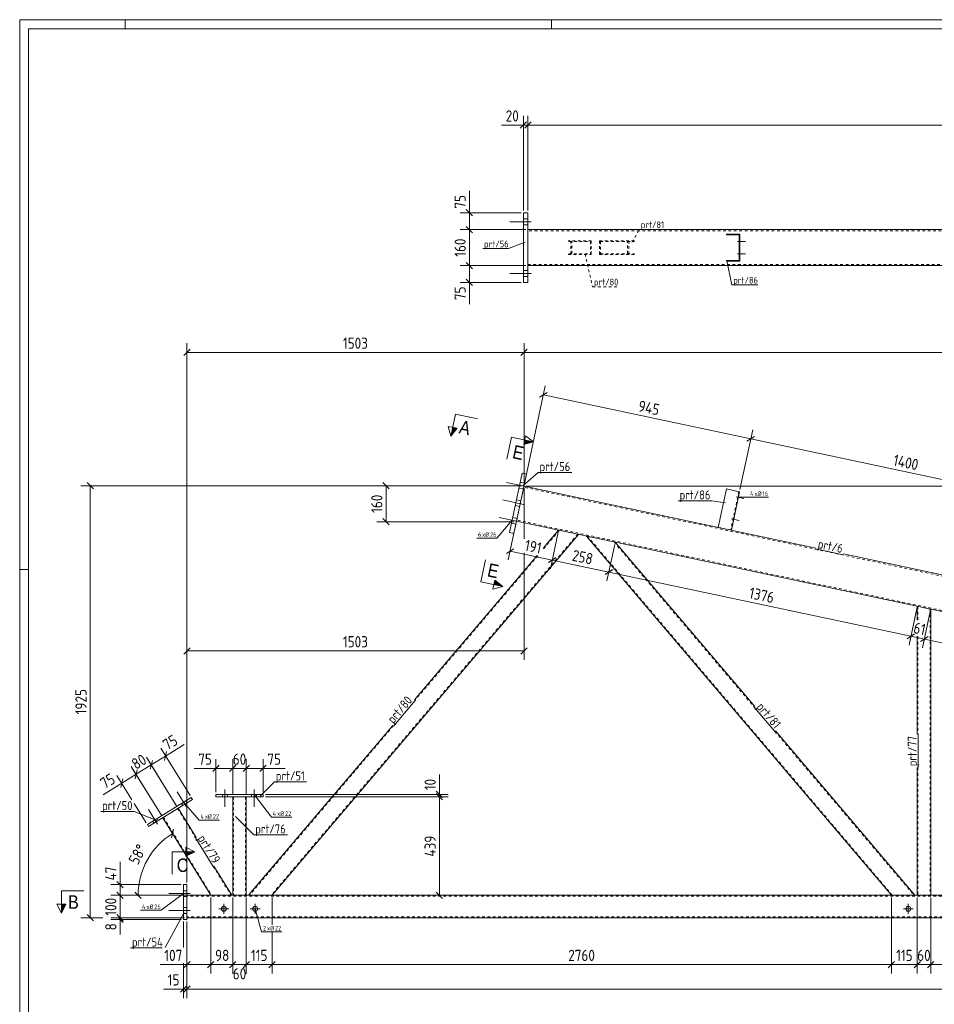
# Model space of a CAD drawing. Header units: millimetres. Extents: x 1 to 1188, y 1 to 840.
# Tile 2 of 7: x 1 to 409, y 401 to 840. Entities that reach past the tile are written whole.
import ezdxf

# ---------------------------------------------------------------- set-up
doc = ezdxf.new("R2010")
doc.units = ezdxf.units.MM
doc.header["$LTSCALE"] = 0.6
doc.linetypes.add('XKITLINE00', pattern=[0])
doc.linetypes.add('XKITLINE02', pattern=[4, 2, -2])
for name, color, linetype, lineweight in [('Bolt', 7, 'Continuous', 0), ('BoltMark', 3, 'Continuous', 0), ('DrawingSheet', 5, 'Continuous', 0), ('Part', 2, 'Continuous', 0), ('PartMark', 3, 'Continuous', 0), ('Section', 6, 'Continuous', 0), ('Z-DIMENSIONS', 1, 'Continuous', 0)]:
    doc.layers.add(name, color=color, linetype=linetype, lineweight=lineweight)
doc.styles.add('ARIAL', font='ARIAL.TTF')
doc.styles.add('ISOCPEUR', font='ISOCPEUR.TTF')

msp = doc.modelspace()

# ---------------------------------------------------------------- hatches: boundary and pattern name
at = {"layer": 'Section'}
for points in [[(195.9, 657.97), (193.12, 654.47), (193.95, 658.38)], [(226.01, 652.68), (229.92, 651.85), (225.6, 650.72)], [(212.74, 590.24), (216.24, 587.45), (212.32, 588.29)], [(75, 469.27), (79, 469.27), (75, 467.27)], [(21.57, 445.87), (19.57, 441.87), (19.57, 445.87)]]:
    msp.add_hatch(color=6, dxfattribs=at).paths.add_polyline_path(points, flags=17)

# ---------------------------------------------------------------- linework, layer by layer
at = {"layer": 'Bolt', "color": 4, "linetype": 'XKITLINE00', "lineweight": 0}
for p, q in [((227.49, 751.25), (225.49, 751.25)), ((227.49, 751.25), (225.49, 751.25)), ((227.49, 751.25), (225.49, 751.25)), ((228.99, 749.95), (219.49, 749.95)), ((228.99, 749.95), (219.49, 749.95)), ((228.99, 749.95), (219.49, 749.95)), ((227.49, 748.65), (225.49, 748.65)), ((227.49, 748.65), (225.49, 748.65)), ((227.49, 748.65), (225.49, 748.65)), ((321.66, 742), (321.96, 742)), ((321.66, 742), (321.96, 742)), ((320.91, 741.2), (324.46, 741.2)), ((320.91, 741.2), (324.46, 741.2)), ((321.66, 740.4), (321.96, 740.4)), ((321.66, 740.4), (321.96, 740.4)), ((320.91, 735.7), (324.46, 735.7)), ((320.91, 735.7), (324.46, 735.7)), ((321.66, 736.5), (321.96, 736.5)), ((321.66, 736.5), (321.96, 736.5)), ((321.66, 734.9), (321.96, 734.9)), ((321.66, 734.9), (321.96, 734.9)), ((227.49, 728.25), (225.49, 728.25)), ((227.49, 728.25), (225.49, 728.25)), ((227.49, 728.25), (225.49, 728.25)), ((228.99, 726.95), (219.49, 726.95)), ((228.99, 726.95), (219.49, 726.95)), ((228.99, 726.95), (219.49, 726.95)), ((227.49, 725.65), (225.49, 725.65)), ((227.49, 725.65), (225.49, 725.65)), ((227.49, 725.65), (225.49, 725.65)), ((227.21, 631.89), (217.92, 633.86)), ((227.21, 631.89), (217.92, 633.86)), ((226.02, 633.47), (224.06, 633.89)), ((226.02, 633.47), (224.06, 633.89)), ((225.48, 630.93), (223.52, 631.34)), ((225.48, 630.93), (223.52, 631.34)), ((320.24, 627.44), (323.71, 626.7)), ((320.24, 627.44), (323.71, 626.7)), ((321.14, 628.07), (321.43, 628.01)), ((321.14, 628.07), (321.43, 628.01)), ((225.55, 624.06), (216.26, 626.04)), ((225.55, 624.06), (216.26, 626.04)), ((223.81, 623.1), (221.86, 623.52)), ((223.81, 623.1), (221.86, 623.52)), ((224.35, 625.65), (222.4, 626.06)), ((224.35, 625.65), (222.4, 626.06)), ((320.8, 626.5), (321.1, 626.44)), ((320.8, 626.5), (321.1, 626.44)), ((223.89, 616.24), (214.6, 618.21)), ((223.89, 616.24), (214.6, 618.21)), ((222.15, 615.28), (220.19, 615.69)), ((222.15, 615.28), (220.19, 615.69)), ((222.69, 617.82), (220.74, 618.24)), ((222.69, 617.82), (220.74, 618.24)), ((318.16, 617.66), (321.63, 616.92)), ((318.16, 617.66), (321.63, 616.92)), ((318.73, 616.72), (319.02, 616.66)), ((318.73, 616.72), (319.02, 616.66)), ((319.06, 618.29), (319.35, 618.23)), ((319.06, 618.29), (319.35, 618.23)), ((75.24, 489.43), (71.16, 496.02)), ((75.24, 489.43), (71.16, 496.02)), ((92.47, 497.06), (92.47, 489.31)), ((92.47, 497.06), (92.47, 489.31)), ((105.47, 497.06), (105.47, 489.31)), ((105.47, 497.06), (105.47, 489.31)), ((75.51, 491.07), (74.99, 491.92)), ((75.51, 491.07), (74.99, 491.92)), ((91.37, 494.81), (91.37, 493.81)), ((91.37, 494.81), (91.37, 493.81)), ((93.57, 494.81), (93.57, 493.81)), ((93.57, 494.81), (93.57, 493.81)), ((104.37, 494.81), (104.37, 493.81)), ((104.37, 494.81), (104.37, 493.81)), ((106.57, 494.81), (106.57, 493.81)), ((106.57, 494.81), (106.57, 493.81)), ((62.48, 481.54), (58.4, 488.13)), ((62.48, 481.54), (58.4, 488.13)), ((73.64, 489.91), (73.12, 490.76)), ((73.64, 489.91), (73.12, 490.76)), ((60.89, 482.02), (60.36, 482.87)), ((60.89, 482.02), (60.36, 482.87)), ((62.76, 483.18), (62.23, 484.03)), ((62.76, 483.18), (62.23, 484.03)), ((75.5, 451.92), (74, 451.92)), ((75.5, 451.92), (74, 451.92)), ((77, 450.62), (67.5, 450.62)), ((77, 450.62), (67.5, 450.62)), ((75.5, 449.32), (74, 449.32)), ((75.5, 449.32), (74, 449.32)), ((77, 443.12), (67.5, 443.12)), ((77, 443.12), (67.5, 443.12)), ((75.5, 444.42), (74, 444.42)), ((75.5, 444.42), (74, 444.42)), ((89.78, 443.87), (94.18, 443.87)), ((91.98, 441.67), (91.98, 446.07)), ((103.78, 443.87), (108.18, 443.87)), ((105.98, 441.67), (105.98, 446.07)), ((394.78, 443.87), (399.18, 443.87)), ((396.98, 441.67), (396.98, 446.07)), ((75.5, 441.82), (74, 441.82)), ((75.5, 441.82), (74, 441.82))]:
    msp.add_line(p, q, dxfattribs=at)
for centre in [(91.98, 443.87), (105.98, 443.87), (396.98, 443.87)]:
    msp.add_circle(centre, 1.1, dxfattribs=at)
at = {"layer": 'BoltMark', "color": 4, "linetype": 'XKITLINE00', "lineweight": 0}
for p, q in [((321.22, 627.23), (325.91, 627.23)), ((325.91, 627.23), (334.67, 627.23)), ((220.47, 616.96), (213.59, 609)), ((204.65, 609), (213.59, 609)), ((105.47, 494.81), (113.14, 484.66)), ((74.05, 491.34), (80.93, 483.38)), ((80.93, 483.38), (90.04, 483.38)), ((113.14, 484.66), (122.24, 484.66)), ((74, 450.62), (64, 443.18)), ((54.89, 443.18), (64, 443.18)), ((105.98, 443.87), (108.82, 433.58)), ((108.82, 433.58), (117.75, 433.58))]:
    msp.add_line(p, q, dxfattribs=at)
at = {"layer": 'DrawingSheet', "color": 2, "linetype": 'XKITLINE00', "lineweight": 0}
for p, q in [((1188, 840), (1, 840)), ((1, 840), (1, 1)), ((48, 836), (48, 840)), ((238, 836), (238, 840)), ((5, 595), (1, 595))]:
    msp.add_line(p, q, dxfattribs=at)
at = {"layer": 'DrawingSheet', "color": 3, "linetype": 'XKITLINE00', "lineweight": 0}
for p, q in [((1184, 836), (5, 836)), ((5, 836), (5, 5))]:
    msp.add_line(p, q, dxfattribs=at)
at = {"layer": 'Part', "color": 2, "linetype": 'XKITLINE00', "lineweight": 0}
for p, q in [((227.49, 753.95), (225.49, 753.95)), ((225.49, 753.95), (225.49, 722.95)), ((227.49, 722.95), (227.49, 753.95)), ((227.49, 746.45), (1031.28, 746.45)), ((315.96, 744.15), (315.96, 744.45)), ((315.96, 744.45), (321.96, 744.45)), ((321.66, 744.15), (315.96, 744.15)), ((321.66, 732.75), (321.66, 744.15)), ((321.96, 744.45), (321.96, 732.45)), ((315.96, 732.45), (315.96, 732.75)), ((315.96, 732.75), (321.66, 732.75)), ((227.49, 730.45), (1031.28, 730.45)), ((321.96, 732.45), (315.96, 732.45)), ((225.49, 722.95), (227.49, 722.95)), ((219.3, 611.5), (224.93, 638)), ((221.26, 611.08), (226.89, 637.58)), ((224.93, 638), (226.89, 637.58)), ((355.79, 604.56), (225.75, 632.2)), ((315.92, 630.92), (312.28, 613.81)), ((321.78, 629.67), (315.92, 630.92)), ((318.15, 612.56), (321.78, 629.67)), ((973.01, 457.01), (222.42, 616.55)), ((250.03, 610.68), (113.47, 449.87)), ((221.26, 611.08), (219.3, 611.5)), ((234.44, 604.67), (241.14, 612.57)), ((389.48, 449.87), (253.55, 609.93)), ((328.55, 533.98), (266.35, 607.21)), ((176.9, 536.92), (231.54, 601.26)), ((976.34, 472.66), (368.06, 601.95)), ((400.97, 578.6), (400.97, 572.46)), ((406.97, 577.32), (406.97, 449.87)), ((400.97, 565.31), (400.97, 521.71)), ((102.97, 449.87), (167.22, 525.52)), ((399.97, 449.87), (337.78, 523.11)), ((400.97, 506.76), (400.97, 449.87)), ((57.89, 481.35), (77.46, 493.44)), ((77.98, 492.59), (58.42, 480.5)), ((77.46, 493.44), (77.98, 492.59)), ((109.47, 494.81), (88.47, 494.81)), ((88.47, 494.81), (88.47, 493.81)), ((88.47, 493.81), (109.47, 493.81)), ((95.97, 493.81), (95.97, 449.87)), ((101.97, 493.81), (101.97, 449.87)), ((109.47, 493.81), (109.47, 494.81)), ((71.6, 488.65), (79.66, 475.62)), ((86.18, 449.87), (64.8, 484.44)), ((58.42, 480.5), (57.89, 481.35)), ((87.52, 462.9), (95.58, 449.87)), ((74, 454.62), (74, 439.12)), ((75.5, 454.62), (74, 454.62)), ((75.5, 439.12), (75.5, 454.62)), ((522.26, 449.87), (75.5, 449.87)), ((74, 439.12), (75.5, 439.12)), ((995.47, 439.87), (75.5, 439.87))]:
    msp.add_line(p, q, dxfattribs=at)
at = {"layer": 'Part', "color": 7, "linetype": 'XKITLINE02', "lineweight": 0}
for p, q in [((227.49, 746.45), (227.49, 730.45)), ((1030.88, 745.95), (227.49, 745.95)), ((255.72, 741.45), (245.35, 741.45)), ((246.63, 735.45), (246.63, 741.45)), ((255.72, 735.45), (255.72, 741.45)), ((259.31, 741.45), (275.5, 741.45)), ((259.31, 741.45), (259.31, 735.45)), ((272.41, 735.45), (272.41, 741.45)), ((245.69, 741.15), (255.38, 741.15)), ((246.98, 735.75), (246.98, 741.15)), ((255.38, 741.15), (255.38, 735.75)), ((259.8, 741.15), (275.01, 741.15)), ((259.8, 741.15), (259.8, 735.75)), ((271.91, 735.75), (271.91, 741.15)), ((245.35, 735.45), (255.72, 735.45)), ((245.69, 735.75), (255.38, 735.75)), ((259.31, 735.45), (275.5, 735.45)), ((259.8, 735.75), (275.01, 735.75)), ((227.49, 730.95), (1030.88, 730.95)), ((225.75, 632.2), (222.42, 616.55)), ((1011.47, 464.68), (225.64, 631.71)), ((321.49, 629.73), (317.85, 612.61)), ((996.47, 452.54), (222.53, 617.04)), ((249.7, 610.75), (113.07, 449.87)), ((241.48, 612.5), (234.31, 604.05)), ((241.14, 612.57), (250.03, 610.68)), ((266.35, 607.21), (253.55, 609.93)), ((389.87, 449.87), (254.03, 609.83)), ((312.28, 613.81), (312.28, 613.8)), ((312.28, 613.8), (312.28, 613.81)), ((312.28, 613.8), (312.28, 613.81)), ((312.28, 613.81), (312.28, 613.8)), ((312.28, 613.8), (318.15, 612.55)), ((318.15, 612.55), (318.15, 612.56)), ((318.15, 612.56), (318.15, 612.55)), ((265.87, 607.31), (328.32, 533.78)), ((231.88, 601.19), (177.13, 536.72)), ((406.97, 577.32), (400.97, 578.6)), ((401.27, 578.53), (401.27, 572.4)), ((406.67, 577.39), (406.67, 449.87)), ((401.27, 565.24), (401.27, 521.71)), ((167.45, 525.33), (103.37, 449.87)), ((337.55, 522.91), (399.58, 449.87)), ((401.27, 506.76), (401.27, 449.87)), ((101.97, 493.81), (95.97, 493.81)), ((96.27, 493.81), (96.27, 449.87)), ((101.67, 493.81), (101.67, 449.87)), ((64.8, 484.44), (71.6, 488.65)), ((71.35, 488.49), (79.41, 475.46)), ((65.05, 484.6), (86.53, 449.87)), ((87.27, 462.74), (95.23, 449.87)), ((75.5, 439.87), (75.5, 449.87)), ((522.26, 449.47), (75.5, 449.47)), ((95.58, 449.87), (86.18, 449.87)), ((101.97, 449.87), (95.97, 449.87)), ((113.47, 449.87), (102.97, 449.87)), ((399.97, 449.87), (389.48, 449.87)), ((406.97, 449.87), (400.97, 449.87)), ((995.47, 440.27), (75.5, 440.27))]:
    msp.add_line(p, q, dxfattribs=at)
at = {"layer": 'PartMark', "color": 7, "linetype": 'XKITLINE02', "lineweight": 0}
for p, q in [((273.95, 740.91), (277.19, 746.52)), ((277.19, 746.52), (288.19, 746.52)), ((252.94, 735.65), (256.3, 720.99)), ((256.3, 720.99), (267.82, 720.99))]:
    msp.add_line(p, q, dxfattribs=at)
at = {"layer": 'PartMark', "color": 7, "linetype": 'XKITLINE00', "lineweight": 0}
for p, q in [((207.36, 737.99), (218.88, 737.99)), ((226.24, 740.81), (218.88, 737.99)), ((316.07, 732.63), (318.4, 721.83)), ((318.4, 721.83), (329.91, 721.83)), ((225.3, 632.41), (232.06, 638.3)), ((232.06, 638.3), (247.01, 638.3)), ((294.46, 625.66), (309.41, 625.66)), ((315.47, 624.76), (309.41, 625.66)), ((355.71, 604.17), (367.97, 601.56)), ((167.52, 525.26), (177.2, 536.66)), ((328.24, 533.72), (337.47, 522.85)), ((401.37, 506.76), (401.37, 521.71)), ((108.11, 494.04), (114.55, 500.48)), ((114.55, 500.48), (128.82, 500.48)), ((37.11, 487.24), (52.06, 487.24)), ((62.1, 483.22), (52.06, 487.24)), ((97.2, 484.99), (105.37, 476.83)), ((79.32, 475.41), (87.18, 462.69)), ((105.37, 476.83), (120.32, 476.83)), ((74.33, 442.25), (65.8, 426.6)), ((50.42, 426.44), (64.46, 426.44))]:
    msp.add_line(p, q, dxfattribs=at)
at = {"layer": 'Section', "color": 6, "linetype": 'XKITLINE00', "lineweight": 0}
for p, q in [((195.2, 664.25), (193.12, 654.47)), ((195.2, 664.25), (204.98, 662.17)), ((193.12, 654.47), (191.99, 658.8)), ((195.9, 657.97), (191.99, 658.8)), ((193.12, 654.47), (195.9, 657.97)), ((220.14, 653.93), (218.06, 644.15)), ((220.14, 653.93), (229.92, 651.85)), ((225.6, 650.72), (226.43, 654.64)), ((226.43, 654.64), (229.92, 651.85)), ((229.92, 651.85), (225.6, 650.72)), ((206.46, 589.53), (208.53, 599.32)), ((206.46, 589.53), (216.24, 587.45)), ((212.74, 590.24), (211.91, 586.33)), ((216.24, 587.45), (212.74, 590.24)), ((216.24, 587.45), (211.91, 586.33)), ((75, 467.27), (75, 471.27)), ((75, 471.27), (79, 469.27)), ((69, 469.27), (69, 459.27)), ((69, 469.27), (79, 469.27)), ((79, 469.27), (75, 467.27)), ((19.57, 451.87), (29.57, 451.87)), ((19.57, 451.87), (19.57, 441.87)), ((19.57, 441.87), (17.57, 445.87)), ((21.57, 445.87), (17.57, 445.87)), ((19.57, 441.87), (21.57, 445.87))]:
    msp.add_line(p, q, dxfattribs=at)
at = {"layer": 'Z-DIMENSIONS', "color": 7, "linetype": 'XKITLINE00', "lineweight": 0}
for p, q in [((226.91, 794.44), (224.08, 791.61)), ((225.49, 754.95), (225.49, 797.12)), ((228.91, 794.44), (226.08, 791.61)), ((228.91, 794.44), (226.08, 791.61)), ((227.49, 754.95), (227.49, 797.12)), ((227.49, 754.95), (227.49, 797.12)), ((225.49, 793.02), (215.73, 793.02)), ((225.49, 793.02), (215.73, 793.02)), ((225.49, 793.02), (227.49, 793.02)), ((227.49, 793.02), (1031.28, 793.02)), ((201.39, 753.95), (201.39, 763.72)), ((201.39, 753.95), (201.39, 763.72)), ((199.97, 755.37), (202.8, 752.54)), ((224.49, 753.95), (197.29, 753.95)), ((201.39, 746.45), (201.39, 753.95)), ((226.49, 746.45), (197.29, 746.45)), ((226.49, 746.45), (197.29, 746.45)), ((199.97, 747.87), (202.8, 745.04)), ((199.97, 747.87), (202.8, 745.04)), ((201.39, 730.45), (201.39, 746.45)), ((226.49, 730.45), (197.29, 730.45)), ((226.49, 730.45), (197.29, 730.45)), ((199.97, 731.87), (202.8, 729.04)), ((199.97, 731.87), (202.8, 729.04)), ((201.39, 722.95), (201.39, 730.45)), ((199.97, 724.37), (202.8, 721.54)), ((224.49, 722.95), (197.29, 722.95)), ((201.39, 722.95), (201.39, 713.19)), ((201.39, 722.95), (201.39, 713.19)), ((76.92, 693.16), (74.09, 690.34)), ((75.5, 455.62), (75.5, 695.85)), ((227.19, 693.16), (224.36, 690.34)), ((227.19, 693.16), (224.36, 690.34)), ((225.78, 633.33), (225.78, 695.85)), ((225.78, 633.33), (225.78, 695.85)), ((75.5, 691.75), (225.78, 691.75)), ((225.78, 691.75), (1011.97, 691.75)), ((225.98, 633.31), (235.24, 676.87)), ((236.07, 673.95), (232.71, 671.78)), ((234.39, 672.86), (326.79, 653.22)), ((321.99, 630.65), (327.64, 657.24)), ((321.99, 630.65), (327.64, 657.24)), ((328.47, 654.31), (325.11, 652.14)), ((328.47, 654.31), (325.11, 652.14)), ((326.79, 653.22), (463.73, 624.12)), ((224.78, 632.33), (28.32, 632.33)), ((31.01, 633.74), (33.83, 630.92)), ((32.42, 439.87), (32.42, 632.33)), ((224.78, 632.33), (160.16, 632.33)), ((162.84, 633.74), (165.67, 630.92)), ((164.26, 616.33), (164.26, 632.33)), ((226.75, 632.2), (1137.73, 632.2)), ((225.78, 631.33), (225.78, 608.67)), ((221.37, 616.33), (160.16, 616.33)), ((162.84, 617.74), (165.67, 614.92)), ((222.17, 615.35), (218.75, 599.28)), ((240.94, 611.59), (237.47, 595.31)), ((240.94, 611.59), (237.47, 595.3)), ((266.14, 606.23), (262.68, 589.96)), ((266.14, 606.23), (262.68, 589.95)), ((221.26, 604.28), (217.91, 602.1)), ((219.58, 603.19), (238.31, 599.21)), ((225.78, 602.49), (225.78, 554.74)), ((239.98, 600.31), (236.63, 598.13)), ((239.98, 600.3), (236.63, 598.13)), ((238.31, 599.22), (263.52, 593.86)), ((265.19, 594.96), (261.84, 592.78)), ((265.19, 594.95), (261.84, 592.77)), ((263.52, 593.87), (398.14, 565.26)), ((400.77, 577.62), (397.31, 561.38)), ((400.77, 577.62), (399.73, 572.73)), ((406.77, 576.34), (403.31, 560.11)), ((406.77, 576.34), (405.73, 571.45)), ((399.82, 566.38), (396.47, 564.2)), ((75.5, 455.62), (75.5, 562.84)), ((398.89, 565.75), (396.46, 564.17)), ((398.27, 565.88), (397.31, 561.34)), ((398.15, 565.29), (404.15, 564.02)), ((405.82, 565.11), (402.47, 562.93)), ((405.82, 565.11), (402.47, 562.93)), ((404.27, 564.6), (403.31, 560.11)), ((404.15, 564.02), (539.81, 535.18)), ((76.92, 560.16), (74.09, 557.33)), ((75.5, 558.74), (225.78, 558.74)), ((227.19, 560.16), (224.36, 557.33)), ((76.93, 494.29), (63.87, 515.41)), ((66.49, 513.87), (65.57, 509.98)), ((66.03, 511.92), (74.33, 517.06)), ((66.03, 511.92), (74.33, 517.06)), ((59.33, 508.49), (57.49, 511.47)), ((71.08, 489.5), (57.49, 511.47)), ((60.11, 509.93), (59.19, 506.03)), ((60.11, 509.93), (59.19, 506.03)), ((59.65, 507.98), (66.03, 511.92)), ((88.47, 495.81), (88.47, 510.52)), ((95.97, 494.81), (95.97, 510.52)), ((101.97, 494.81), (101.97, 510.52)), ((109.47, 495.81), (109.47, 510.52)), ((64.27, 485.29), (50.69, 507.26)), ((52.53, 504.28), (50.69, 507.26)), ((53.3, 505.72), (52.39, 501.82)), ((53.04, 504.6), (52.39, 501.82)), ((52.84, 503.77), (59.65, 507.98)), ((71.08, 489.5), (59.33, 508.49)), ((88.47, 506.42), (78.71, 506.42)), ((88.47, 506.42), (78.71, 506.42)), ((89.89, 507.83), (87.06, 505)), ((88.47, 506.42), (95.97, 506.42)), ((97.39, 507.83), (94.56, 505)), ((96.57, 507.02), (94.56, 505)), ((95.97, 494.81), (95.97, 507.02)), ((95.97, 506.42), (101.97, 506.42)), ((103.39, 507.83), (100.56, 505)), ((102.57, 507.02), (100.56, 505)), ((101.97, 494.81), (101.97, 507.02)), ((101.97, 506.42), (109.47, 506.42)), ((103.39, 507.83), (102.98, 507.43)), ((110.89, 507.83), (108.06, 505)), ((109.47, 506.42), (119.24, 506.42)), ((109.47, 506.42), (119.24, 506.42)), ((51.03, 492.44), (44.31, 503.31)), ((46.92, 501.77), (46.01, 497.88)), ((46.47, 499.83), (52.84, 503.77)), ((64.27, 485.29), (52.53, 504.28)), ((188.01, 494.81), (188.01, 503.72)), ((188.01, 494.81), (188.01, 503.72)), ((46.47, 499.83), (38.16, 494.69)), ((46.47, 499.83), (38.16, 494.69)), ((186.59, 496.23), (189.42, 493.4)), ((110.47, 494.81), (192.01, 494.81)), ((110.47, 493.81), (192.01, 493.81)), ((110.47, 493.81), (192.01, 493.81)), ((186.59, 495.23), (189.42, 492.4)), ((186.59, 495.23), (189.42, 492.4)), ((188.01, 493.81), (188.01, 494.81)), ((188.01, 449.87), (188.01, 493.81)), ((57.37, 482.2), (52.06, 490.78)), ((69.6, 479.37), (68.68, 475.47)), ((69.14, 477.42), (86.18, 449.87)), ((45.71, 454.62), (45.71, 464.82)), ((45.71, 454.62), (45.71, 464.82)), ((73, 454.62), (41.61, 454.62)), ((44.29, 456.03), (47.12, 453.21)), ((45.71, 449.87), (45.71, 454.62)), ((74.5, 449.87), (41.61, 449.87)), ((44.29, 451.28), (47.12, 448.46)), ((44.29, 451.28), (47.12, 448.46)), ((74.5, 449.87), (45.11, 449.87)), ((45.71, 439.87), (45.71, 449.87)), ((52.37, 451.28), (55.2, 448.46)), ((85.18, 449.87), (53.79, 449.87)), ((53.79, 449.87), (86.18, 449.87)), ((86.18, 448.87), (86.18, 415)), ((86.18, 448.87), (86.18, 415)), ((95.97, 448.87), (95.97, 414.9)), ((95.97, 448.87), (95.97, 418.4)), ((101.97, 448.87), (101.97, 418.4)), ((101.97, 448.87), (101.97, 414.9)), ((113.47, 448.87), (113.47, 436.78)), ((113.47, 448.87), (113.47, 436.78)), ((162.44, 449.87), (192.01, 449.87)), ((186.59, 451.28), (189.42, 448.46)), ((389.48, 448.87), (389.48, 415)), ((389.48, 448.87), (389.48, 415)), ((400.97, 448.87), (400.97, 415)), ((400.97, 448.87), (400.97, 426.6)), ((406.97, 448.87), (406.97, 426.6)), ((406.97, 448.87), (406.97, 415)), ((38.11, 439.87), (28.32, 439.87)), ((31.01, 441.28), (33.83, 438.46)), ((74.5, 439.87), (41.61, 439.87)), ((73, 439.12), (41.61, 439.12)), ((44.29, 441.28), (47.12, 438.46)), ((45.04, 439.79), (47.12, 437.71)), ((45.11, 440.47), (47.12, 438.46)), ((74.5, 439.87), (45.11, 439.87)), ((74.5, 439.87), (45.11, 439.87)), ((45.71, 439.12), (45.71, 439.87)), ((45.71, 439.12), (45.71, 432.36)), ((45.71, 439.12), (45.71, 432.36)), ((74, 438.12), (74, 426.6)), ((75.5, 438.12), (75.5, 415)), ((75.5, 438.12), (75.5, 404.07)), ((75.5, 438.12), (75.5, 404.07)), ((113.47, 433.58), (113.47, 415)), ((113.47, 433.58), (113.47, 415)), ((75.5, 419), (63.59, 419)), ((75.5, 419), (63.59, 419)), ((74, 419.6), (74, 404.07)), ((76.92, 420.41), (74.09, 417.58)), ((75.5, 419), (86.18, 419)), ((87.59, 420.41), (84.76, 417.58)), ((87.07, 419.89), (84.76, 417.58)), ((86.18, 419), (95.97, 419)), ((97.39, 420.41), (94.56, 417.58)), ((94.97, 417.99), (94.56, 417.58)), ((97.39, 420.41), (95.37, 418.4)), ((95.97, 419), (101.97, 419)), ((103.07, 420.09), (100.56, 417.58)), ((103.39, 420.41), (101.37, 418.4)), ((101.97, 419), (113.47, 419)), ((114.88, 420.41), (112.05, 417.58)), ((114.88, 420.41), (112.05, 417.58)), ((113.47, 419), (389.48, 419)), ((390.89, 420.41), (388.06, 417.58)), ((390.57, 420.09), (388.06, 417.58)), ((389.48, 419), (400.97, 419)), ((402.39, 420.41), (399.56, 417.58)), ((401.57, 419.6), (399.56, 417.58)), ((400.97, 419.6), (400.97, 415)), ((400.97, 419), (406.97, 419)), ((408.39, 420.41), (405.56, 417.58)), ((407.57, 419.6), (405.56, 417.58)), ((406.97, 419.6), (406.97, 415)), ((406.97, 419), (422.48, 419)), ((408.39, 420.41), (407.98, 420.01)), ((74, 408.07), (65.1, 408.07)), ((74, 408.07), (65.1, 408.07)), ((75.42, 409.49), (72.59, 406.66)), ((74, 408.07), (75.5, 408.07)), ((76.92, 409.49), (74.09, 406.66)), ((76.92, 409.49), (74.09, 406.66)), ((75.5, 408.07), (1011.94, 408.07))]:
    msp.add_line(p, q, dxfattribs=at)
msp.add_arc((86.18, 449.87), 32.39, 121.7336, 180, dxfattribs=at)
at = {"layer": 'Z-DIMENSIONS', "color": 3}
for p in [(225.49, 793.02), (227.49, 793.02), (227.49, 793.02), (201.39, 753.95), (201.39, 746.45), (201.39, 746.45), (201.39, 730.45), (201.39, 730.45), (201.39, 722.95), (75.5, 691.75), (225.78, 691.75), (225.78, 691.75), (234.39, 672.86), (326.79, 653.22), (326.79, 653.22), (32.42, 632.33), (164.26, 632.33), (164.26, 616.33), (219.58, 603.19), (238.31, 599.22), (238.31, 599.21), (263.52, 593.87), (263.52, 593.86), (398.14, 565.26), (398.15, 565.29), (404.15, 564.02), (404.15, 564.02), (75.5, 558.74), (225.78, 558.74), (66.03, 511.92), (59.65, 507.98), (59.65, 507.98), (88.47, 506.42), (95.97, 506.42), (95.97, 506.42), (101.97, 506.42), (101.97, 506.42), (109.47, 506.42), (52.84, 503.77), (52.84, 503.77), (46.47, 499.83), (188.01, 494.81), (188.01, 493.81), (188.01, 493.81), (45.71, 454.62), (45.71, 449.87), (45.71, 449.87), (188.01, 449.87), (32.42, 439.87), (45.71, 439.87), (45.71, 439.87), (45.71, 439.12), (75.5, 419), (86.18, 419), (86.18, 419), (95.97, 419), (95.97, 419), (101.97, 419), (101.97, 419), (113.47, 419), (113.47, 419), (389.48, 419), (389.48, 419), (400.97, 419), (400.97, 419), (406.97, 419), (406.97, 419), (74, 408.07), (75.5, 408.07), (75.5, 408.07)]:
    msp.add_point(p, dxfattribs=at)
at = {"layer": 'Z-DIMENSIONS', "color": 7}
for p in [(69.14, 477.42), (53.79, 449.87)]:
    msp.add_point(p, dxfattribs=at)

# ---------------------------------------------------------------- texts
at = {"layer": 'BoltMark', "color": 4, "style": 'ISOCPEUR', "width": 0.85}
for s, p in [('4', (326.51, 627.83)), ('xØ', (328.49, 627.83)), ('16', (332.01, 627.83)), ('6', (205.25, 609.6)), ('xØ', (207.06, 609.6)), ('26', (210.58, 609.6)), ('4', (113.74, 485.26)), ('xØ', (115.72, 485.26)), ('22', (119.24, 485.26)), ('4', (81.53, 483.98)), ('xØ', (83.51, 483.98)), ('22', (87.03, 483.98)), ('4', (55.49, 443.78)), ('xØ', (57.47, 443.78)), ('26', (60.99, 443.78)), ('2', (109.42, 434.18)), ('xØ', (111.22, 434.18)), ('22', (114.74, 434.18))]:
    msp.add_text(s, height=2, dxfattribs=at).set_placement(p)
at = {"layer": 'PartMark', "color": 3, "style": 'ISOCPEUR', "width": 0.85}
for s, height, p in [('prt/81', 3, (277.79, 747.12)), ('prt/56', 3, (207.96, 738.59)), ('prt/80', 3, (256.9, 721.59)), ('prt/86', 3, (319, 722.43)), ('prt/56', 4, (232.66, 638.9)), ('prt/86', 4, (295.06, 626.26)), ('prt/51', 4, (115.15, 501.08)), ('prt/50', 4, (37.71, 487.84)), ('prt/76', 4, (105.97, 477.43)), ('prt/54', 4, (51.02, 427.04))]:
    msp.add_text(s, height=height, dxfattribs=at).set_placement(p)
for s, rotation, p in [('prt/6', -11.9977, (356.42, 604.63)), ('prt/80', 49.6583, (167.45, 526.11)), ('prt/81', -49.6583, (329.09, 533.65)), ('prt/77', 90.0002, (400.77, 507.36)), ('prt/79', -58.2641, (80.15, 475.21))]:
    msp.add_text(s, height=4, rotation=rotation, dxfattribs=at).set_placement(p)
at = {"layer": 'Section', "color": 6, "style": 'ARIAL', "width": 0.85}
for s, p in [('A', (196.47, 655.8)), ('E', (220.23, 644.71)), ('E', (209.04, 592.05))]:
    msp.add_text(s, height=6, rotation=-11.9977, dxfattribs=at).set_placement(p)
for s, p in [('C', (71, 460.27)), ('B', (22.57, 443.87))]:
    msp.add_text(s, height=6, dxfattribs=at).set_placement(p)
at = {"layer": 'Z-DIMENSIONS', "color": 3, "style": 'ISOCPEUR', "width": 0.85}
for s, p in [('20', (217.6, 794.62)), ('1503', (145.05, 693.35)), ('1503', (145.05, 560.34)), ('75', (80.58, 508.02)), ('60', (95.97, 508.02)), ('75', (111.35, 508.02)), ('107', (65.46, 420.6)), ('98', (88.07, 420.6)), ('115', (104.07, 420.6)), ('2760', (245.46, 420.6)), ('115', (391.57, 420.6)), ('60', (400.97, 420.6)), ('60', (95.97, 412.4)), ('15', (66.97, 409.67))]:
    msp.add_text(s, height=5, dxfattribs=at).set_placement(p)
for s, rotation, p in [('75', 90.0002, (199.79, 755.83)), ('160', 90.0002, (199.79, 734.37)), ('75', 90.0002, (199.79, 715.06)), ('945', -11.9977, (276.3, 665.59)), ('1400', -11.9977, (389.92, 641.44)), ('160', 90.0002, (162.66, 620.25)), ('191', -11.9977, (225.7, 603.53)), ('258', -11.9977, (246.83, 599.04)), ('1376', -11.9977, (325.7, 582.29)), ('61', -11.9977, (398.96, 566.76)), ('1925', 90.0002, (30.82, 530.51)), ('75', 31.7361, (66.78, 514.27)), ('80', 31.7361, (52.85, 505.65)), ('75', 31.7361, (38.91, 497.04)), ('10', 90.0002, (186.41, 496.69)), ('439', 90.0002, (186.41, 467.11)), ('58°', 60.8653, (53.61, 463.1)), ('47', 90.0002, (44.11, 456.5)), ('100', 90.0002, (44.11, 440.79)), ('8', 90.0002, (44.11, 434.24))]:
    msp.add_text(s, height=5, rotation=rotation, dxfattribs=at).set_placement(p)

doc.saveas('drawing.dxf')
